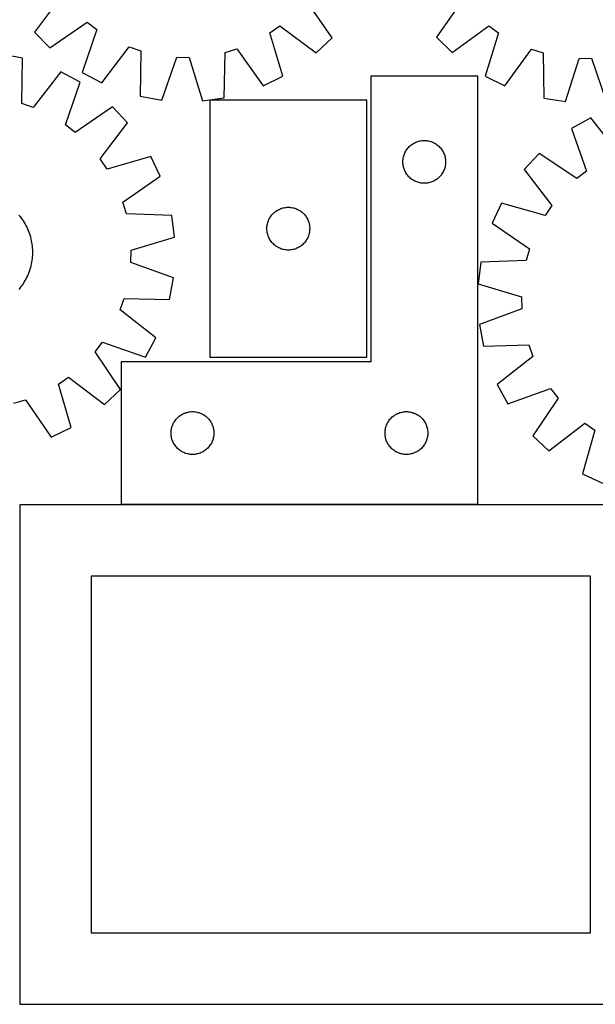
# Model space of a CAD drawing. Header units: millimetres. Extents: x 7 to 1493, y 8 to 2993.
# Tile 4 of 11: x 458 to 862, y 1760 to 2450. Entities that reach past the tile are written whole.
import ezdxf

# ---------------------------------------------------------------- set-up
doc = ezdxf.new("R2010")
doc.units = ezdxf.units.MM
doc.layers.add('COMMON', color=5, linetype='CONTINUOUS', true_color=0x0000ff)
doc.layers.add('CUT', color=7, linetype='CONTINUOUS', true_color=0x000000)

msp = doc.modelspace()

# ---------------------------------------------------------------- linework, layer by layer
at = {"layer": 'COMMON'}
for p, q in [((457.949575, 2108.849549), (457.949575, 1760.174328)), ((779.061155, 2110.274329), (529.061155, 2110.274329)), ((458.049576, 1760.074327), (908.049576, 1760.074327))]:
    msp.add_line(p, q, dxfattribs=at)
at = {"layer": 'CUT'}
for p, q in [((487.400498, 2466.750819), (468.386228, 2441.306128)), ((676.919093, 2437.352753), (658.882902, 2463.499848)), ((768.468253, 2463.790838), (750.142907, 2437.845579)), ((479.057635, 2430.222283), (505.204731, 2448.258474)), ((512.044745, 2443.088022), (501.823942, 2413.012951)), ((505.204731, 2448.258474), (512.044745, 2443.088022)), ((633.359485, 2440.788132), (640.390558, 2445.695615)), ((640.390558, 2445.695615), (665.835249, 2426.681345)), ((761.107602, 2427.051785), (786.761808, 2445.782414)), ((786.761808, 2445.782414), (793.737968, 2440.79718)), ((468.386228, 2441.306128), (479.057635, 2430.222283)), ((642.433025, 2410.347278), (633.359485, 2440.788132)), ((665.835249, 2426.681345), (676.919093, 2437.352753)), ((750.142907, 2437.845579), (761.107602, 2427.051785)), ((793.737968, 2440.79718), (784.327055, 2410.458929)), ((515.39815, 2405.769235), (534.692025, 2431.002568)), ((534.692025, 2431.002568), (542.795023, 2428.198857)), ((602.066967, 2427.075177), (610.27041, 2429.56975)), ((610.27041, 2429.56975), (628.594016, 2403.623262)), ((798.090566, 2403.581697), (816.701082, 2429.32317)), ((816.701082, 2429.32317), (824.876327, 2426.737683)), ((459.965345, 2423.137633), (444.838099, 2425.947786)), ((459.295896, 2391.380325), (459.965345, 2423.137633)), ((542.795023, 2428.198857), (542.36817, 2396.437362)), ((557.51644, 2393.74284), (568.068477, 2423.703301)), ((568.068477, 2423.703301), (576.641281, 2423.540778)), ((576.641281, 2423.540778), (586.05016, 2393.201896)), ((601.289675, 2395.320326), (602.066967, 2427.075177)), ((824.876327, 2426.737683), (825.301051, 2394.976159)), ((840.51611, 2392.688682), (850.26121, 2422.921244)), ((850.26121, 2422.921244), (858.835289, 2422.988588)), ((858.835289, 2422.988588), (869.054077, 2392.912832)), ((486.863298, 2413.600024), (467.377241, 2388.514802)), ((500.381779, 2406.252833), (486.863298, 2413.600024)), ((501.823942, 2413.012951), (515.39815, 2405.769235)), ((628.594016, 2403.623262), (642.433025, 2410.347278)), ((779.061155, 2410.374329), (704.061155, 2410.374329)), ((704.061155, 2410.374329), (704.061155, 2210.374329)), ((779.061155, 2110.374329), (779.061155, 2410.374329)), ((784.327055, 2410.458929), (798.090566, 2403.581697)), ((489.931547, 2376.25671), (500.381779, 2406.252833)), ((542.36817, 2396.437362), (557.51644, 2393.74284)), ((586.05016, 2393.201896), (601.289675, 2395.320326)), ((825.301051, 2394.976159), (840.51611, 2392.688682)), ((467.377241, 2388.514802), (459.295896, 2391.380325)), ((523.015968, 2388.870103), (496.731867, 2371.034162)), ((533.602401, 2377.705069), (523.015968, 2388.870103)), ((591.250967, 2393.601621), (591.250967, 2213.601621)), ((701.250967, 2393.601621), (591.250967, 2393.601621)), ((701.250967, 2213.601621), (701.250967, 2393.601621)), ((858.25253, 2381.243931), (844.774483, 2373.822827)), ((877.875654, 2356.265785), (858.25253, 2381.243931)), ((496.731867, 2371.034162), (489.931547, 2376.25671)), ((514.394328, 2352.40636), (533.602401, 2377.705069)), ((844.774483, 2373.822827), (855.388809, 2343.884376)), ((729.563567, 2359.377543), (730.042949, 2359.983227)), ((730.042949, 2359.983227), (730.552875, 2360.563429)), ((730.552875, 2360.563429), (731.091993, 2361.116612)), ((731.091993, 2361.116612), (731.658873, 2361.641308)), ((731.658873, 2361.641308), (732.252013, 2362.136126)), ((732.252013, 2362.136126), (732.869839, 2362.599754)), ((732.869839, 2362.599754), (733.510712, 2363.030962)), ((733.510712, 2363.030962), (734.172934, 2363.428607)), ((734.172934, 2363.428607), (734.854748, 2363.791635)), ((734.854748, 2363.791635), (735.554347, 2364.119082)), ((735.554347, 2364.119082), (736.269874, 2364.410081)), ((736.269874, 2364.410081), (736.999433, 2364.66386)), ((736.999433, 2364.66386), (737.741088, 2364.879745)), ((737.741088, 2364.879745), (738.492874, 2365.057164)), ((738.492874, 2365.057164), (739.252797, 2365.195647)), ((739.252797, 2365.195647), (740.01884, 2365.294827)), ((740.01884, 2365.294827), (740.788974, 2365.35444)), ((740.788974, 2365.35444), (741.561155, 2365.374329)), ((741.561155, 2365.374329), (742.333337, 2365.35444)), ((742.333337, 2365.35444), (743.10347, 2365.294827)), ((743.10347, 2365.294827), (743.869514, 2365.195647)), ((743.869514, 2365.195647), (744.629436, 2365.057164)), ((744.629436, 2365.057164), (745.381222, 2364.879745)), ((745.381222, 2364.879745), (746.122878, 2364.66386)), ((746.122878, 2364.66386), (746.852437, 2364.410081)), ((746.852437, 2364.410081), (747.567964, 2364.119082)), ((747.567964, 2364.119082), (748.267562, 2363.791635)), ((748.267562, 2363.791635), (748.949376, 2363.428607)), ((748.949376, 2363.428607), (749.611598, 2363.030962)), ((749.611598, 2363.030962), (750.252472, 2362.599754)), ((750.252472, 2362.599754), (750.870297, 2362.136126)), ((750.870297, 2362.136126), (751.463437, 2361.641308)), ((751.463437, 2361.641308), (752.030318, 2361.116612)), ((752.030318, 2361.116612), (752.569436, 2360.563429)), ((752.569436, 2360.563429), (753.079362, 2359.983227)), ((753.079362, 2359.983227), (753.558744, 2359.377543)), ((549.757235, 2354.178761), (519.247961, 2345.338007)), ((556.375346, 2340.288795), (549.757235, 2354.178761)), ((726.685315, 2352.300304), (726.804186, 2353.06354)), ((726.804186, 2353.06354), (726.96219, 2353.819645)), ((726.96219, 2353.819645), (727.158907, 2354.566613)), ((727.158907, 2354.566613), (727.393817, 2355.302465)), ((727.393817, 2355.302465), (727.666296, 2356.025247)), ((727.666296, 2356.025247), (727.975621, 2356.733045)), ((727.975621, 2356.733045), (728.320973, 2357.42398)), ((728.320973, 2357.42398), (728.701436, 2358.096221)), ((728.701436, 2358.096221), (729.116, 2358.747985)), ((729.116, 2358.747985), (729.563567, 2359.377543)), ((753.558744, 2359.377543), (754.00631, 2358.747985)), ((754.00631, 2358.747985), (754.420875, 2358.096221)), ((754.420875, 2358.096221), (754.801337, 2357.42398)), ((754.801337, 2357.42398), (755.146689, 2356.733045)), ((755.146689, 2356.733045), (755.456015, 2356.025247)), ((755.456015, 2356.025247), (755.728494, 2355.302465)), ((755.728494, 2355.302465), (755.963403, 2354.566613)), ((755.963403, 2354.566613), (756.160121, 2353.819645)), ((756.160121, 2353.819645), (756.318125, 2353.06354)), ((756.318125, 2353.06354), (756.436995, 2352.300304)), ((822.235816, 2356.316419), (811.710678, 2345.093584)), ((848.617187, 2338.62467), (822.235816, 2356.316419)), ((519.247961, 2345.338007), (514.394328, 2352.40636)), ((726.566128, 2350.760548), (726.605892, 2351.531961)), ((726.566128, 2349.98811), (726.566128, 2350.760548)), ((726.605892, 2349.216697), (726.566128, 2349.98811)), ((726.605892, 2351.531961), (726.685315, 2352.300304)), ((726.685315, 2348.448354), (726.605892, 2349.216697)), ((726.804186, 2347.685117), (726.685315, 2348.448354)), ((726.96219, 2346.929013), (726.804186, 2347.685117)), ((727.158907, 2346.182044), (726.96219, 2346.929013)), ((727.393817, 2345.446193), (727.158907, 2346.182044)), ((755.963403, 2346.182044), (755.728494, 2345.446193)), ((756.160121, 2346.929013), (755.963403, 2346.182044)), ((756.318125, 2347.685117), (756.160121, 2346.929013)), ((756.436995, 2348.448354), (756.318125, 2347.685117)), ((756.436995, 2352.300304), (756.516418, 2351.531961)), ((756.516418, 2349.216697), (756.436995, 2348.448354)), ((756.516418, 2351.531961), (756.556182, 2350.760548)), ((756.556182, 2349.98811), (756.516418, 2349.216697)), ((756.556182, 2350.760548), (756.556182, 2349.98811)), ((530.289652, 2322.163914), (556.375346, 2340.288795)), ((727.666296, 2344.72341), (727.393817, 2345.446193)), ((727.975621, 2344.015613), (727.666296, 2344.72341)), ((728.320973, 2343.324678), (727.975621, 2344.015613)), ((728.701436, 2342.652437), (728.320973, 2343.324678)), ((729.116, 2342.000673), (728.701436, 2342.652437)), ((729.563567, 2341.371115), (729.116, 2342.000673)), ((730.042949, 2340.765431), (729.563567, 2341.371115)), ((730.552875, 2340.185229), (730.042949, 2340.765431)), ((731.091993, 2339.632046), (730.552875, 2340.185229)), ((731.658873, 2339.10735), (731.091993, 2339.632046)), ((732.252013, 2338.612532), (731.658873, 2339.10735)), ((751.463437, 2339.10735), (750.870297, 2338.612532)), ((752.030318, 2339.632046), (751.463437, 2339.10735)), ((752.569436, 2340.185229), (752.030318, 2339.632046)), ((753.079362, 2340.765431), (752.569436, 2340.185229)), ((753.558744, 2341.371115), (753.079362, 2340.765431)), ((754.00631, 2342.000673), (753.558744, 2341.371115)), ((754.420875, 2342.652437), (754.00631, 2342.000673)), ((754.801337, 2343.324678), (754.420875, 2342.652437)), ((755.146689, 2344.015613), (754.801337, 2343.324678)), ((755.456015, 2344.72341), (755.146689, 2344.015613)), ((755.728494, 2345.446193), (755.456015, 2344.72341)), ((811.710678, 2345.093584), (831.056992, 2319.900433)), ((855.388809, 2343.884376), (848.617187, 2338.62467)), ((732.869839, 2338.148904), (732.252013, 2338.612532)), ((733.510712, 2337.717695), (732.869839, 2338.148904)), ((734.172934, 2337.32005), (733.510712, 2337.717695)), ((734.854748, 2336.957023), (734.172934, 2337.32005)), ((735.554347, 2336.629575), (734.854748, 2336.957023)), ((736.269874, 2336.338577), (735.554347, 2336.629575)), ((736.999433, 2336.084798), (736.269874, 2336.338577)), ((737.741088, 2335.868913), (736.999433, 2336.084798)), ((738.492874, 2335.691494), (737.741088, 2335.868913)), ((739.252797, 2335.55301), (738.492874, 2335.691494)), ((740.01884, 2335.453831), (739.252797, 2335.55301)), ((740.788974, 2335.394218), (740.01884, 2335.453831)), ((741.561155, 2335.374329), (740.788974, 2335.394218)), ((742.333337, 2335.394218), (741.561155, 2335.374329)), ((743.10347, 2335.453831), (742.333337, 2335.394218)), ((743.869514, 2335.55301), (743.10347, 2335.453831)), ((744.629436, 2335.691494), (743.869514, 2335.55301)), ((745.381222, 2335.868913), (744.629436, 2335.691494)), ((746.122878, 2336.084798), (745.381222, 2335.868913)), ((746.852437, 2336.338577), (746.122878, 2336.084798)), ((747.567964, 2336.629575), (746.852437, 2336.338577)), ((748.267562, 2336.957023), (747.567964, 2336.629575)), ((748.949376, 2337.32005), (748.267562, 2336.957023)), ((749.611598, 2337.717695), (748.949376, 2337.32005)), ((750.252472, 2338.148904), (749.611598, 2337.717695)), ((750.870297, 2338.612532), (750.252472, 2338.148904)), ((532.72149, 2313.941656), (530.289652, 2322.163914)), ((642.4309, 2318.107037), (643.182686, 2318.284456)), ((643.182686, 2318.284456), (643.942608, 2318.422939)), ((643.942608, 2318.422939), (644.708652, 2318.522119)), ((644.708652, 2318.522119), (645.478785, 2318.581732)), ((645.478785, 2318.581732), (646.250967, 2318.601621)), ((646.250967, 2318.601621), (647.023148, 2318.581732)), ((647.023148, 2318.581732), (647.793282, 2318.522119)), ((647.793282, 2318.522119), (648.559325, 2318.422939)), ((648.559325, 2318.422939), (649.319248, 2318.284456)), ((649.319248, 2318.284456), (650.071034, 2318.107037)), ((795.684909, 2321.47917), (789.142956, 2307.553173)), ((826.242136, 2312.805609), (795.684909, 2321.47917)), ((831.056992, 2319.900433), (826.242136, 2312.805609)), ((457.365219, 2312.991144), (458.163257, 2312.020504)), ((458.163257, 2312.020504), (458.930412, 2311.025276)), ((564.469477, 2312.921829), (532.72149, 2313.941656)), ((566.471439, 2297.666577), (564.469477, 2312.921829)), ((633.010785, 2310.651272), (633.391247, 2311.323513)), ((633.391247, 2311.323513), (633.805812, 2311.975277)), ((633.805812, 2311.975277), (634.253378, 2312.604835)), ((634.253378, 2312.604835), (634.73276, 2313.210518)), ((634.73276, 2313.210518), (635.242686, 2313.790721)), ((635.242686, 2313.790721), (635.781804, 2314.343904)), ((635.781804, 2314.343904), (636.348685, 2314.8686)), ((636.348685, 2314.8686), (636.941824, 2315.363418)), ((636.941824, 2315.363418), (637.55965, 2315.827046)), ((637.55965, 2315.827046), (638.200524, 2316.258254)), ((638.200524, 2316.258254), (638.862746, 2316.655899)), ((638.862746, 2316.655899), (639.54456, 2317.018927)), ((639.54456, 2317.018927), (640.244158, 2317.346374)), ((640.244158, 2317.346374), (640.959685, 2317.637373)), ((640.959685, 2317.637373), (641.689244, 2317.891151)), ((641.689244, 2317.891151), (642.4309, 2318.107037)), ((650.071034, 2318.107037), (650.812689, 2317.891151)), ((650.812689, 2317.891151), (651.542248, 2317.637373)), ((651.542248, 2317.637373), (652.257775, 2317.346374)), ((652.257775, 2317.346374), (652.957374, 2317.018927)), ((652.957374, 2317.018927), (653.639188, 2316.655899)), ((653.639188, 2316.655899), (654.30141, 2316.258254)), ((654.30141, 2316.258254), (654.942283, 2315.827046)), ((654.942283, 2315.827046), (655.560109, 2315.363418)), ((655.560109, 2315.363418), (656.153249, 2314.8686)), ((656.153249, 2314.8686), (656.720129, 2314.343904)), ((656.720129, 2314.343904), (657.259247, 2313.790721)), ((657.259247, 2313.790721), (657.769173, 2313.210518)), ((657.769173, 2313.210518), (658.248555, 2312.604835)), ((658.248555, 2312.604835), (658.696122, 2311.975277)), ((658.696122, 2311.975277), (659.110686, 2311.323513)), ((659.110686, 2311.323513), (659.491149, 2310.651272)), ((458.930412, 2311.025276), (459.665929, 2310.006442)), ((459.665929, 2310.006442), (460.36908, 2308.965008)), ((460.36908, 2308.965008), (461.039172, 2307.902001)), ((461.039172, 2307.902001), (461.675543, 2306.81847)), ((461.675543, 2306.81847), (462.277566, 2305.715485)), ((462.277566, 2305.715485), (462.844646, 2304.594135)), ((462.844646, 2304.594135), (463.376224, 2303.455525)), ((631.25594, 2303.987839), (631.295704, 2304.759253)), ((631.295704, 2304.759253), (631.375127, 2305.527596)), ((631.375127, 2305.527596), (631.493997, 2306.290832)), ((631.493997, 2306.290832), (631.652001, 2307.046937)), ((631.652001, 2307.046937), (631.848719, 2307.793905)), ((631.848719, 2307.793905), (632.083628, 2308.529756)), ((632.083628, 2308.529756), (632.356107, 2309.252539)), ((632.356107, 2309.252539), (632.665433, 2309.960337)), ((632.665433, 2309.960337), (633.010785, 2310.651272)), ((659.491149, 2310.651272), (659.836501, 2309.960337)), ((659.836501, 2309.960337), (660.145826, 2309.252539)), ((660.145826, 2309.252539), (660.418305, 2308.529756)), ((660.418305, 2308.529756), (660.653215, 2307.793905)), ((660.653215, 2307.793905), (660.849932, 2307.046937)), ((660.849932, 2307.046937), (661.007936, 2306.290832)), ((661.007936, 2306.290832), (661.126807, 2305.527596)), ((661.126807, 2305.527596), (661.20623, 2304.759253)), ((661.20623, 2304.759253), (661.245994, 2303.987839)), ((789.142956, 2307.553173), (815.327506, 2289.571402)), ((463.376224, 2303.455525), (463.871774, 2302.30078)), ((463.871774, 2302.30078), (464.330809, 2301.131039)), ((464.330809, 2301.131039), (464.752875, 2299.947457)), ((464.752875, 2299.947457), (465.137556, 2298.751201)), ((465.137556, 2298.751201), (465.484471, 2297.543453)), ((465.484471, 2297.543453), (465.793279, 2296.325403)), ((536.061573, 2288.489714), (566.471439, 2297.666577)), ((631.25594, 2303.215402), (631.25594, 2303.987839)), ((631.295704, 2302.443989), (631.25594, 2303.215402)), ((631.375127, 2301.675645), (631.295704, 2302.443989)), ((631.493997, 2300.912409), (631.375127, 2301.675645)), ((631.652001, 2300.156305), (631.493997, 2300.912409)), ((631.848719, 2299.409336), (631.652001, 2300.156305)), ((632.083628, 2298.673485), (631.848719, 2299.409336)), ((632.356107, 2297.950702), (632.083628, 2298.673485)), ((632.665433, 2297.242905), (632.356107, 2297.950702)), ((660.145826, 2297.950702), (659.836501, 2297.242905)), ((660.418305, 2298.673485), (660.145826, 2297.950702)), ((660.653215, 2299.409336), (660.418305, 2298.673485)), ((660.849932, 2300.156305), (660.653215, 2299.409336)), ((661.007936, 2300.912409), (660.849932, 2300.156305)), ((661.126807, 2301.675645), (661.007936, 2300.912409)), ((661.20623, 2302.443989), (661.126807, 2301.675645)), ((661.245994, 2303.215402), (661.20623, 2302.443989)), ((661.245994, 2303.987839), (661.245994, 2303.215402)), ((465.793279, 2296.325403), (466.063675, 2295.098255)), ((466.063675, 2295.098255), (466.295392, 2293.863219)), ((466.295392, 2293.863219), (466.488201, 2292.621514)), ((466.488201, 2292.621514), (466.641911, 2291.374365)), ((466.641911, 2291.374365), (466.756373, 2290.123004)), ((633.010785, 2296.55197), (632.665433, 2297.242905)), ((633.391247, 2295.879729), (633.010785, 2296.55197)), ((633.805812, 2295.227965), (633.391247, 2295.879729)), ((634.253378, 2294.598407), (633.805812, 2295.227965)), ((634.73276, 2293.992723), (634.253378, 2294.598407)), ((635.242686, 2293.412521), (634.73276, 2293.992723)), ((635.781804, 2292.859338), (635.242686, 2293.412521)), ((636.348685, 2292.334642), (635.781804, 2292.859338)), ((636.941824, 2291.839824), (636.348685, 2292.334642)), ((637.55965, 2291.376196), (636.941824, 2291.839824)), ((638.200524, 2290.944987), (637.55965, 2291.376196)), ((638.862746, 2290.547342), (638.200524, 2290.944987)), ((654.30141, 2290.944987), (653.639188, 2290.547342)), ((654.942283, 2291.376196), (654.30141, 2290.944987)), ((655.560109, 2291.839824), (654.942283, 2291.376196)), ((656.153249, 2292.334642), (655.560109, 2291.839824)), ((656.720129, 2292.859338), (656.153249, 2292.334642)), ((657.259247, 2293.412521), (656.720129, 2292.859338)), ((657.769173, 2293.992723), (657.259247, 2293.412521)), ((658.248555, 2294.598407), (657.769173, 2293.992723)), ((658.696122, 2295.227965), (658.248555, 2294.598407)), ((659.110686, 2295.879729), (658.696122, 2295.227965)), ((659.491149, 2296.55197), (659.110686, 2295.879729)), ((659.836501, 2297.242905), (659.491149, 2296.55197)), ((466.737339, 2283.846305), (466.615291, 2282.595661)), ((466.820043, 2285.100166), (466.737339, 2283.846305)), ((466.756373, 2290.123004), (466.831471, 2288.868664)), ((466.863322, 2286.356006), (466.820043, 2285.100166)), ((466.831471, 2288.868664), (466.867133, 2287.612585)), ((466.867133, 2287.612585), (466.863322, 2286.356006)), ((535.833572, 2279.918402), (536.061573, 2288.489714)), ((639.54456, 2290.184314), (638.862746, 2290.547342)), ((640.244158, 2289.856867), (639.54456, 2290.184314)), ((640.959685, 2289.565868), (640.244158, 2289.856867)), ((641.689244, 2289.31209), (640.959685, 2289.565868)), ((642.4309, 2289.096205), (641.689244, 2289.31209)), ((643.182686, 2288.918785), (642.4309, 2289.096205)), ((643.942608, 2288.780302), (643.182686, 2288.918785)), ((644.708652, 2288.681123), (643.942608, 2288.780302)), ((645.478785, 2288.621509), (644.708652, 2288.681123)), ((646.250967, 2288.601621), (645.478785, 2288.621509)), ((647.023148, 2288.621509), (646.250967, 2288.601621)), ((647.793282, 2288.681123), (647.023148, 2288.621509)), ((648.559325, 2288.780302), (647.793282, 2288.681123)), ((649.319248, 2288.918785), (648.559325, 2288.780302)), ((650.071034, 2289.096205), (649.319248, 2288.918785)), ((650.812689, 2289.31209), (650.071034, 2289.096205)), ((651.542248, 2289.565868), (650.812689, 2289.31209)), ((652.257775, 2289.856867), (651.542248, 2289.565868)), ((652.957374, 2290.184314), (652.257775, 2289.856867)), ((653.639188, 2290.547342), (652.957374, 2290.184314)), ((815.327506, 2289.571402), (812.940726, 2281.335951)), ((465.736648, 2277.64986), (465.420459, 2276.433706)), ((466.014481, 2278.875346), (465.736648, 2277.64986)), ((466.253684, 2280.108954), (466.014481, 2278.875346)), ((466.45402, 2281.349467), (466.253684, 2280.108954)), ((466.615291, 2282.595661), (466.45402, 2281.349467)), ((565.712558, 2269.137821), (535.833572, 2279.918402)), ((781.198799, 2280.142296), (779.280401, 2264.876311)), ((812.940726, 2281.335951), (781.198799, 2280.142296)), ((463.276395, 2270.534528), (462.737922, 2269.399163)), ((463.77894, 2271.686246), (463.276395, 2270.534528)), ((464.245061, 2272.853182), (463.77894, 2271.686246)), ((464.674297, 2274.034183), (464.245061, 2272.853182)), ((465.066225, 2275.228083), (464.674297, 2274.034183)), ((465.420459, 2276.433706), (465.066225, 2275.228083)), ((459.52644, 2264.006233), (458.784758, 2262.991879)), ((460.235894, 2265.043384), (459.52644, 2264.006233)), ((460.91242, 2266.102308), (460.235894, 2265.043384)), ((461.555351, 2267.181959), (460.91242, 2266.102308)), ((462.164052, 2268.281272), (461.555351, 2267.181959)), ((462.737922, 2269.399163), (462.164052, 2268.281272)), ((562.902405, 2254.010575), (565.712558, 2269.137821)), ((779.280401, 2264.876311), (809.740061, 2255.866101)), ((458.011581, 2262.001322), (457.207671, 2261.035539)), ((458.784758, 2262.991879), (458.011581, 2262.001322)), ((528.279573, 2246.598679), (531.145097, 2254.680024)), ((531.145097, 2254.680024), (562.902405, 2254.010575)), ((809.740061, 2255.866101), (810.014993, 2247.296166)), ((553.364795, 2227.112622), (528.279573, 2246.598679)), ((810.014993, 2247.296166), (780.195486, 2236.352138)), ((780.195486, 2236.352138), (783.08843, 2221.240506)), ((510.798933, 2217.244053), (516.021481, 2224.044374)), ((516.021481, 2224.044374), (546.017604, 2213.594141)), ((546.017604, 2213.594141), (553.364795, 2227.112622)), ((783.08843, 2221.240506), (814.841596, 2222.08384)), ((814.841596, 2222.08384), (817.751328, 2214.018306)), ((528.634875, 2190.959952), (510.798933, 2217.244053)), ((704.061155, 2210.374329), (529.061155, 2210.374329)), ((529.061155, 2210.374329), (529.061155, 2110.374329)), ((591.250967, 2213.601621), (701.250967, 2213.601621)), ((817.751328, 2214.018306), (792.773182, 2194.395182)), ((485.102779, 2194.727959), (492.171132, 2199.581592)), ((493.943533, 2164.218685), (485.102779, 2194.727959)), ((492.171132, 2199.581592), (517.469841, 2180.373519)), ((792.773182, 2194.395182), (800.194286, 2180.917135)), ((517.469841, 2180.373519), (528.634875, 2190.959952)), ((800.194286, 2180.917135), (830.132737, 2191.531461)), ((830.132737, 2191.531461), (835.392443, 2184.759839)), ((453.706428, 2181.25443), (461.928686, 2183.686269)), ((461.928686, 2183.686269), (480.053567, 2157.600574)), ((835.392443, 2184.759839), (817.700694, 2158.378468)), ((571.010712, 2173.030962), (571.672934, 2173.428607)), ((571.672934, 2173.428607), (572.354748, 2173.791635)), ((572.354748, 2173.791635), (573.054347, 2174.119082)), ((573.054347, 2174.119082), (573.769874, 2174.410081)), ((573.769874, 2174.410081), (574.499433, 2174.66386)), ((574.499433, 2174.66386), (575.241088, 2174.879745)), ((575.241088, 2174.879745), (575.992874, 2175.057164)), ((575.992874, 2175.057164), (576.752797, 2175.195647)), ((576.752797, 2175.195647), (577.51884, 2175.294827)), ((577.51884, 2175.294827), (578.288974, 2175.35444)), ((578.288974, 2175.35444), (579.061155, 2175.374329)), ((579.061155, 2175.374329), (579.833337, 2175.35444)), ((579.833337, 2175.35444), (580.60347, 2175.294827)), ((580.60347, 2175.294827), (581.369514, 2175.195647)), ((581.369514, 2175.195647), (582.129436, 2175.057164)), ((582.129436, 2175.057164), (582.881222, 2174.879745)), ((582.881222, 2174.879745), (583.622878, 2174.66386)), ((583.622878, 2174.66386), (584.352437, 2174.410081)), ((584.352437, 2174.410081), (585.067964, 2174.119082)), ((585.067964, 2174.119082), (585.767562, 2173.791635)), ((585.767562, 2173.791635), (586.449376, 2173.428607)), ((586.449376, 2173.428607), (587.111598, 2173.030962)), ((721.010712, 2173.030962), (721.672934, 2173.428607)), ((721.672934, 2173.428607), (722.354748, 2173.791635)), ((722.354748, 2173.791635), (723.054347, 2174.119082)), ((723.054347, 2174.119082), (723.769874, 2174.410081)), ((723.769874, 2174.410081), (724.499433, 2174.66386)), ((724.499433, 2174.66386), (725.241088, 2174.879745)), ((725.241088, 2174.879745), (725.992874, 2175.057164)), ((725.992874, 2175.057164), (726.752797, 2175.195647)), ((726.752797, 2175.195647), (727.51884, 2175.294827)), ((727.51884, 2175.294827), (728.288974, 2175.35444)), ((728.288974, 2175.35444), (729.061155, 2175.374329)), ((729.061155, 2175.374329), (729.833337, 2175.35444)), ((729.833337, 2175.35444), (730.60347, 2175.294827)), ((730.60347, 2175.294827), (731.369514, 2175.195647)), ((731.369514, 2175.195647), (732.129436, 2175.057164)), ((732.129436, 2175.057164), (732.881222, 2174.879745)), ((732.881222, 2174.879745), (733.622878, 2174.66386)), ((733.622878, 2174.66386), (734.352437, 2174.410081)), ((734.352437, 2174.410081), (735.067964, 2174.119082)), ((735.067964, 2174.119082), (735.767562, 2173.791635)), ((735.767562, 2173.791635), (736.449376, 2173.428607)), ((736.449376, 2173.428607), (737.111598, 2173.030962)), ((565.166296, 2166.025247), (565.475621, 2166.733045)), ((565.475621, 2166.733045), (565.820973, 2167.42398)), ((565.820973, 2167.42398), (566.201436, 2168.096221)), ((566.201436, 2168.096221), (566.616, 2168.747985)), ((566.616, 2168.747985), (567.063567, 2169.377543)), ((567.063567, 2169.377543), (567.542949, 2169.983227)), ((567.542949, 2169.983227), (568.052875, 2170.563429)), ((568.052875, 2170.563429), (568.591993, 2171.116612)), ((568.591993, 2171.116612), (569.158873, 2171.641308)), ((569.158873, 2171.641308), (569.752013, 2172.136126)), ((569.752013, 2172.136126), (570.369839, 2172.599754)), ((570.369839, 2172.599754), (571.010712, 2173.030962)), ((587.111598, 2173.030962), (587.752472, 2172.599754)), ((587.752472, 2172.599754), (588.370297, 2172.136126)), ((588.370297, 2172.136126), (588.963437, 2171.641308)), ((588.963437, 2171.641308), (589.530318, 2171.116612)), ((589.530318, 2171.116612), (590.069436, 2170.563429)), ((590.069436, 2170.563429), (590.579362, 2169.983227)), ((590.579362, 2169.983227), (591.058744, 2169.377543)), ((591.058744, 2169.377543), (591.50631, 2168.747985)), ((591.50631, 2168.747985), (591.920875, 2168.096221)), ((591.920875, 2168.096221), (592.301337, 2167.42398)), ((592.301337, 2167.42398), (592.646689, 2166.733045)), ((592.646689, 2166.733045), (592.956015, 2166.025247)), ((715.166296, 2166.025247), (715.475621, 2166.733045)), ((715.475621, 2166.733045), (715.820973, 2167.42398)), ((715.820973, 2167.42398), (716.201436, 2168.096221)), ((716.201436, 2168.096221), (716.616, 2168.747985)), ((716.616, 2168.747985), (717.063567, 2169.377543)), ((717.063567, 2169.377543), (717.542949, 2169.983227)), ((717.542949, 2169.983227), (718.052875, 2170.563429)), ((718.052875, 2170.563429), (718.591993, 2171.116612)), ((718.591993, 2171.116612), (719.158873, 2171.641308)), ((719.158873, 2171.641308), (719.752013, 2172.136126)), ((719.752013, 2172.136126), (720.369839, 2172.599754)), ((720.369839, 2172.599754), (721.010712, 2173.030962)), ((737.111598, 2173.030962), (737.752472, 2172.599754)), ((737.752472, 2172.599754), (738.370297, 2172.136126)), ((738.370297, 2172.136126), (738.963437, 2171.641308)), ((738.963437, 2171.641308), (739.530318, 2171.116612)), ((739.530318, 2171.116612), (740.069436, 2170.563429)), ((740.069436, 2170.563429), (740.579362, 2169.983227)), ((740.579362, 2169.983227), (741.058744, 2169.377543)), ((741.058744, 2169.377543), (741.50631, 2168.747985)), ((741.50631, 2168.747985), (741.920875, 2168.096221)), ((741.920875, 2168.096221), (742.301337, 2167.42398)), ((742.301337, 2167.42398), (742.646689, 2166.733045)), ((742.646689, 2166.733045), (742.956015, 2166.025247)), ((828.923529, 2147.85333), (854.11668, 2167.199644)), ((854.11668, 2167.199644), (861.211504, 2162.384788)), ((480.053567, 2157.600574), (493.943533, 2164.218685)), ((564.066128, 2160.760548), (564.105892, 2161.531961)), ((564.066128, 2159.98811), (564.066128, 2160.760548)), ((564.105892, 2159.216697), (564.066128, 2159.98811)), ((564.105892, 2161.531961), (564.185315, 2162.300304)), ((564.185315, 2162.300304), (564.304186, 2163.06354)), ((564.304186, 2163.06354), (564.46219, 2163.819645)), ((564.46219, 2163.819645), (564.658907, 2164.566613)), ((564.658907, 2164.566613), (564.893817, 2165.302465)), ((564.893817, 2165.302465), (565.166296, 2166.025247)), ((592.956015, 2166.025247), (593.228494, 2165.302465)), ((593.228494, 2165.302465), (593.463403, 2164.566613)), ((593.463403, 2164.566613), (593.660121, 2163.819645)), ((593.660121, 2163.819645), (593.818125, 2163.06354)), ((593.818125, 2163.06354), (593.936995, 2162.300304)), ((593.936995, 2162.300304), (594.016418, 2161.531961)), ((594.016418, 2161.531961), (594.056182, 2160.760548)), ((594.056182, 2159.98811), (594.016418, 2159.216697)), ((594.056182, 2160.760548), (594.056182, 2159.98811)), ((714.066128, 2160.760548), (714.105892, 2161.531961)), ((714.066128, 2159.98811), (714.066128, 2160.760548)), ((714.105892, 2159.216697), (714.066128, 2159.98811)), ((714.105892, 2161.531961), (714.185315, 2162.300304)), ((714.185315, 2162.300304), (714.304186, 2163.06354)), ((714.304186, 2163.06354), (714.46219, 2163.819645)), ((714.46219, 2163.819645), (714.658907, 2164.566613)), ((714.658907, 2164.566613), (714.893817, 2165.302465)), ((714.893817, 2165.302465), (715.166296, 2166.025247)), ((742.956015, 2166.025247), (743.228494, 2165.302465)), ((743.228494, 2165.302465), (743.463403, 2164.566613)), ((743.463403, 2164.566613), (743.660121, 2163.819645)), ((743.660121, 2163.819645), (743.818125, 2163.06354)), ((743.818125, 2163.06354), (743.936995, 2162.300304)), ((743.936995, 2162.300304), (744.016418, 2161.531961)), ((744.016418, 2161.531961), (744.056182, 2160.760548)), ((744.056182, 2159.98811), (744.016418, 2159.216697)), ((744.056182, 2160.760548), (744.056182, 2159.98811)), ((861.211504, 2162.384788), (852.537943, 2131.827562)), ((564.185315, 2158.448354), (564.105892, 2159.216697)), ((564.304186, 2157.685117), (564.185315, 2158.448354)), ((564.46219, 2156.929013), (564.304186, 2157.685117)), ((564.658907, 2156.182044), (564.46219, 2156.929013)), ((564.893817, 2155.446193), (564.658907, 2156.182044)), ((565.166296, 2154.72341), (564.893817, 2155.446193)), ((565.475621, 2154.015613), (565.166296, 2154.72341)), ((565.820973, 2153.324678), (565.475621, 2154.015613)), ((566.201436, 2152.652437), (565.820973, 2153.324678)), ((566.616, 2152.000673), (566.201436, 2152.652437)), ((591.920875, 2152.652437), (591.50631, 2152.000673)), ((592.301337, 2153.324678), (591.920875, 2152.652437)), ((592.646689, 2154.015613), (592.301337, 2153.324678)), ((592.956015, 2154.72341), (592.646689, 2154.015613)), ((593.228494, 2155.446193), (592.956015, 2154.72341)), ((593.463403, 2156.182044), (593.228494, 2155.446193)), ((593.660121, 2156.929013), (593.463403, 2156.182044)), ((593.818125, 2157.685117), (593.660121, 2156.929013)), ((593.936995, 2158.448354), (593.818125, 2157.685117)), ((594.016418, 2159.216697), (593.936995, 2158.448354)), ((714.185315, 2158.448354), (714.105892, 2159.216697)), ((714.304186, 2157.685117), (714.185315, 2158.448354)), ((714.46219, 2156.929013), (714.304186, 2157.685117)), ((714.658907, 2156.182044), (714.46219, 2156.929013)), ((714.893817, 2155.446193), (714.658907, 2156.182044)), ((715.166296, 2154.72341), (714.893817, 2155.446193)), ((715.475621, 2154.015613), (715.166296, 2154.72341)), ((715.820973, 2153.324678), (715.475621, 2154.015613)), ((716.201436, 2152.652437), (715.820973, 2153.324678)), ((716.616, 2152.000673), (716.201436, 2152.652437)), ((741.920875, 2152.652437), (741.50631, 2152.000673)), ((742.301337, 2153.324678), (741.920875, 2152.652437)), ((742.646689, 2154.015613), (742.301337, 2153.324678)), ((742.956015, 2154.72341), (742.646689, 2154.015613)), ((743.228494, 2155.446193), (742.956015, 2154.72341)), ((743.463403, 2156.182044), (743.228494, 2155.446193)), ((743.660121, 2156.929013), (743.463403, 2156.182044)), ((743.818125, 2157.685117), (743.660121, 2156.929013)), ((743.936995, 2158.448354), (743.818125, 2157.685117)), ((744.016418, 2159.216697), (743.936995, 2158.448354)), ((817.700694, 2158.378468), (828.923529, 2147.85333)), ((567.063567, 2151.371115), (566.616, 2152.000673)), ((567.542949, 2150.765431), (567.063567, 2151.371115)), ((568.052875, 2150.185229), (567.542949, 2150.765431)), ((568.591993, 2149.632046), (568.052875, 2150.185229)), ((569.158873, 2149.10735), (568.591993, 2149.632046)), ((569.752013, 2148.612532), (569.158873, 2149.10735)), ((570.369839, 2148.148904), (569.752013, 2148.612532)), ((571.010712, 2147.717695), (570.369839, 2148.148904)), ((571.672934, 2147.32005), (571.010712, 2147.717695)), ((572.354748, 2146.957023), (571.672934, 2147.32005)), ((573.054347, 2146.629575), (572.354748, 2146.957023)), ((573.769874, 2146.338577), (573.054347, 2146.629575)), ((574.499433, 2146.084798), (573.769874, 2146.338577)), ((575.241088, 2145.868913), (574.499433, 2146.084798)), ((575.992874, 2145.691494), (575.241088, 2145.868913)), ((582.881222, 2145.868913), (582.129436, 2145.691494)), ((583.622878, 2146.084798), (582.881222, 2145.868913)), ((584.352437, 2146.338577), (583.622878, 2146.084798)), ((585.067964, 2146.629575), (584.352437, 2146.338577)), ((585.767562, 2146.957023), (585.067964, 2146.629575)), ((586.449376, 2147.32005), (585.767562, 2146.957023)), ((587.111598, 2147.717695), (586.449376, 2147.32005)), ((587.752472, 2148.148904), (587.111598, 2147.717695)), ((588.370297, 2148.612532), (587.752472, 2148.148904)), ((588.963437, 2149.10735), (588.370297, 2148.612532)), ((589.530318, 2149.632046), (588.963437, 2149.10735)), ((590.069436, 2150.185229), (589.530318, 2149.632046)), ((590.579362, 2150.765431), (590.069436, 2150.185229)), ((591.058744, 2151.371115), (590.579362, 2150.765431)), ((591.50631, 2152.000673), (591.058744, 2151.371115)), ((717.063567, 2151.371115), (716.616, 2152.000673)), ((717.542949, 2150.765431), (717.063567, 2151.371115)), ((718.052875, 2150.185229), (717.542949, 2150.765431)), ((718.591993, 2149.632046), (718.052875, 2150.185229)), ((719.158873, 2149.10735), (718.591993, 2149.632046)), ((719.752013, 2148.612532), (719.158873, 2149.10735)), ((720.369839, 2148.148904), (719.752013, 2148.612532)), ((721.010712, 2147.717695), (720.369839, 2148.148904)), ((721.672934, 2147.32005), (721.010712, 2147.717695)), ((722.354748, 2146.957023), (721.672934, 2147.32005)), ((723.054347, 2146.629575), (722.354748, 2146.957023)), ((723.769874, 2146.338577), (723.054347, 2146.629575)), ((724.499433, 2146.084798), (723.769874, 2146.338577)), ((725.241088, 2145.868913), (724.499433, 2146.084798)), ((725.992874, 2145.691494), (725.241088, 2145.868913)), ((732.881222, 2145.868913), (732.129436, 2145.691494)), ((733.622878, 2146.084798), (732.881222, 2145.868913)), ((734.352437, 2146.338577), (733.622878, 2146.084798)), ((735.067964, 2146.629575), (734.352437, 2146.338577)), ((735.767562, 2146.957023), (735.067964, 2146.629575)), ((736.449376, 2147.32005), (735.767562, 2146.957023)), ((737.111598, 2147.717695), (736.449376, 2147.32005)), ((737.752472, 2148.148904), (737.111598, 2147.717695)), ((738.370297, 2148.612532), (737.752472, 2148.148904)), ((738.963437, 2149.10735), (738.370297, 2148.612532)), ((739.530318, 2149.632046), (738.963437, 2149.10735)), ((740.069436, 2150.185229), (739.530318, 2149.632046)), ((740.579362, 2150.765431), (740.069436, 2150.185229)), ((741.058744, 2151.371115), (740.579362, 2150.765431)), ((741.50631, 2152.000673), (741.058744, 2151.371115)), ((576.752797, 2145.55301), (575.992874, 2145.691494)), ((577.51884, 2145.453831), (576.752797, 2145.55301)), ((578.288974, 2145.394218), (577.51884, 2145.453831)), ((579.061155, 2145.374329), (578.288974, 2145.394218)), ((579.833337, 2145.394218), (579.061155, 2145.374329)), ((580.60347, 2145.453831), (579.833337, 2145.394218)), ((581.369514, 2145.55301), (580.60347, 2145.453831)), ((582.129436, 2145.691494), (581.369514, 2145.55301)), ((726.752797, 2145.55301), (725.992874, 2145.691494)), ((727.51884, 2145.453831), (726.752797, 2145.55301)), ((728.288974, 2145.394218), (727.51884, 2145.453831)), ((729.061155, 2145.374329), (728.288974, 2145.394218)), ((729.833337, 2145.394218), (729.061155, 2145.374329)), ((730.60347, 2145.453831), (729.833337, 2145.394218)), ((731.369514, 2145.55301), (730.60347, 2145.453831)), ((732.129436, 2145.691494), (731.369514, 2145.55301)), ((852.537943, 2131.827562), (866.46394, 2125.285608)), ((908.049576, 2110.174328), (458.049576, 2110.174328)), ((458.049576, 2110.174328), (458.049576, 1760.174328)), ((529.061155, 2110.374329), (779.061155, 2110.374329)), ((858.049576, 2060.174328), (508.049576, 2060.174328)), ((508.049576, 2060.174328), (508.049576, 1810.174328)), ((858.049576, 1810.174328), (858.049576, 2060.174328)), ((508.049576, 1810.174328), (858.049576, 1810.174328)), ((458.049576, 1760.174328), (908.049576, 1760.174328))]:
    msp.add_line(p, q, dxfattribs=at)

doc.saveas('drawing.dxf')
